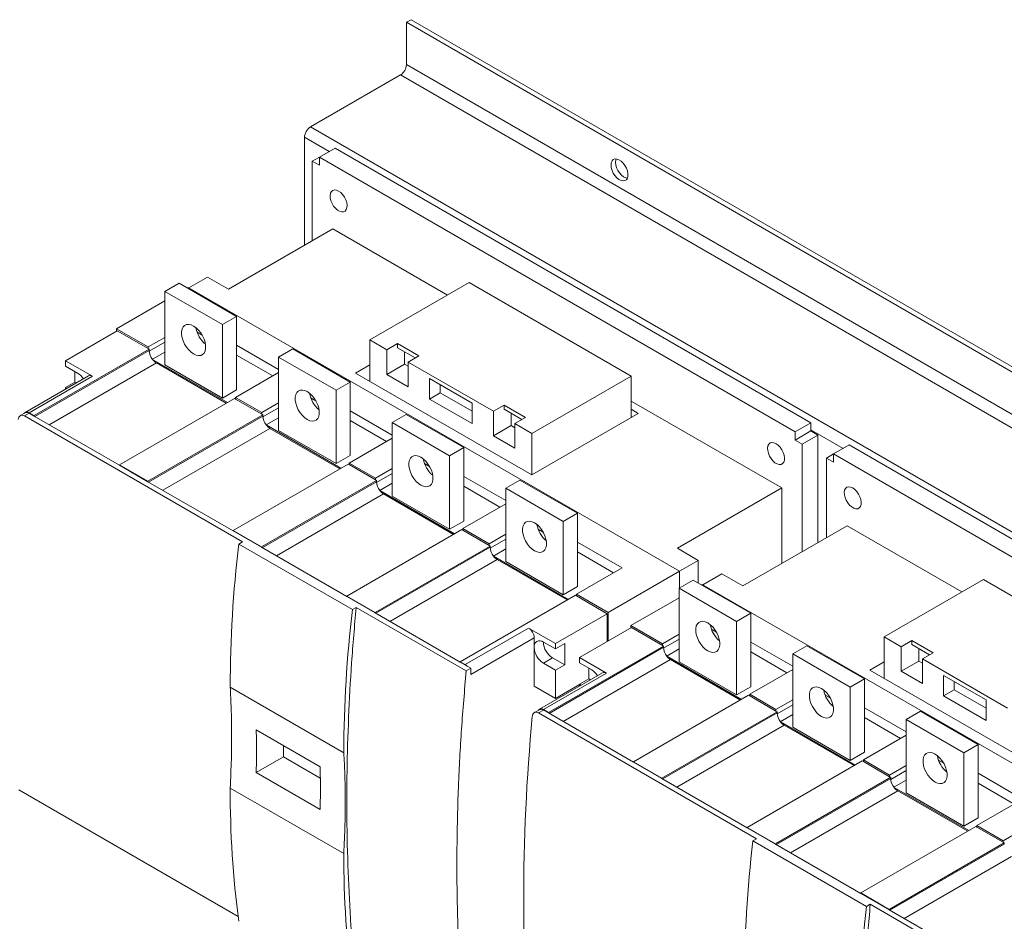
# Model space of a CAD drawing. Header units: millimetres. Extents: x 0 to 1189, y 0 to 841.
# Tile 5 of 7: x 818 to 1063, y 139 to 363. Entities that reach past the tile are written whole.
import ezdxf

# ---------------------------------------------------------------- set-up
doc = ezdxf.new("R2010")
doc.units = ezdxf.units.MM

msp = doc.modelspace()

# ---------------------------------------------------------------- linework, layer by layer
at = {"color": 7, "linetype": 'Continuous', "lineweight": 15}
for p, q in [((915.705, 363.191), (914.574, 362.538)), ((915.705, 363.191), (1177.335, 212.156)), ((914.574, 362.538), (1176.204, 211.502)), ((914.574, 362.538), (914.574, 352.005)), ((914.574, 352.005), (1176.204, 200.969)), ((913.089, 349.433), (890.674, 336.493)), ((913.089, 349.433), (1174.719, 198.397)), ((890.674, 336.493), (1152.303, 185.457)), ((889.189, 333.921), (889.189, 307.058)), ((896.79, 331.247), (892.901, 329.002)), ((1015.231, 262.873), (896.79, 331.247)), ((892.901, 329.002), (891.133, 327.981)), ((892.901, 329.002), (892.901, 326.961)), ((1011.342, 260.628), (892.901, 329.002)), ((891.133, 327.981), (891.133, 308.181)), ((892.901, 326.961), (891.133, 327.981)), ((870.274, 296.139), (896.26, 311.14)), ((924.808, 294.66), (896.26, 311.14)), ((865.059, 299.149), (860.374, 296.445)), ((865.059, 299.149), (870.274, 296.139)), ((857.97, 297.611), (854.435, 295.57)), ((872.289, 289.345), (857.97, 297.611)), ((930.201, 297.773), (905.452, 283.486)), ((970.506, 274.506), (930.201, 297.773)), ((868.754, 287.304), (854.435, 295.57)), ((854.435, 295.57), (854.435, 277.3)), ((860.198, 296.547), (860.005, 296.436)), ((982.527, 225.928), (860.198, 296.547)), ((854.435, 293.22), (842.414, 286.281)), ((872.289, 289.345), (868.754, 287.304)), ((872.289, 271.075), (872.289, 289.345)), ((868.754, 269.034), (868.754, 287.304)), ((829.686, 278.321), (842.591, 285.771)), ((850.28, 281.74), (842.414, 286.281)), ((842.414, 286.281), (842.414, 285.669)), ((850.28, 281.331), (842.591, 285.771)), ((862.725, 285.25), (863.742, 284.663)), ((854.435, 284.138), (850.28, 281.74)), ((882.719, 276.157), (872.289, 282.178)), ((905.452, 283.486), (909.695, 281.037)), ((905.452, 283.486), (905.452, 273.178)), ((912.347, 282.568), (909.695, 281.037)), ((917.65, 279.506), (912.347, 282.568)), ((912.347, 282.568), (912.347, 281.547)), ((821.908, 264.646), (850.546, 281.178)), ((850.28, 281.74), (850.28, 281.331)), ((850.546, 281.178), (850.28, 281.331)), ((850.546, 280.872), (850.546, 281.178)), ((872.289, 279.729), (881.287, 274.535)), ((886.254, 281.283), (882.719, 279.242)), ((900.573, 273.017), (886.254, 281.283)), ((909.695, 281.037), (909.695, 274.913)), ((916.766, 278.996), (912.347, 281.547)), ((914.114, 280.526), (914.114, 277.464)), ((917.65, 279.506), (914.998, 277.975)), ((829.686, 278.321), (836.403, 274.443)), ((829.686, 276.994), (829.686, 278.321)), ((829.686, 276.994), (832.691, 275.259)), ((851.382, 278.654), (869.991, 267.911)), ((869.726, 267.758), (852.313, 277.81)), ((854.435, 277.3), (868.754, 269.034)), ((897.038, 270.976), (882.719, 279.242)), ((882.719, 279.242), (882.719, 260.972)), ((901.917, 275.219), (905.452, 277.26)), ((914.114, 277.464), (909.695, 274.913)), ((914.114, 277.464), (914.998, 276.954)), ((914.998, 277.975), (936.212, 265.729)), ((914.998, 271.851), (914.998, 277.975)), ((835.404, 274.542), (819.67, 265.459)), ((831.984, 273.013), (831.984, 275.667)), ((882.719, 275.361), (872.024, 269.187)), ((945.758, 249.91), (901.917, 275.219)), ((909.695, 274.913), (914.998, 271.851)), ((945.758, 260.218), (970.506, 274.506)), ((970.506, 274.506), (970.506, 266.238)), ((820.67, 265.36), (836.403, 274.443)), ((831.984, 273.013), (829.686, 271.686)), ((832.37, 272.79), (831.984, 273.013)), ((900.573, 273.017), (897.038, 270.976)), ((900.573, 254.747), (900.573, 273.017)), ((930.908, 267.77), (920.302, 273.893)), ((920.302, 273.893), (920.302, 268.79)), ((922.953, 272.362), (922.953, 270.32)), ((829.686, 271.241), (829.686, 271.686)), ((830.072, 271.464), (829.686, 271.686)), ((872.289, 271.075), (868.754, 269.034)), ((897.038, 252.706), (897.038, 270.976)), ((922.953, 270.32), (920.302, 268.79)), ((922.953, 270.32), (930.908, 265.728)), ((843.121, 252.4), (871.759, 268.932)), ((872.024, 268.779), (871.759, 268.932)), ((878.565, 265.411), (872.024, 269.187)), ((872.024, 268.779), (872.024, 269.187)), ((878.565, 265.003), (872.024, 268.779)), ((882.719, 267.81), (878.565, 265.411)), ((891.01, 268.922), (892.026, 268.335)), ((920.302, 268.79), (930.908, 262.667)), ((930.908, 262.667), (930.908, 267.77)), ((938.863, 267.26), (936.212, 265.729)), ((944.167, 264.198), (938.863, 267.26)), ((938.863, 267.26), (938.863, 266.239)), ((1007.983, 246.644), (970.506, 268.279)), ((819.67, 265.357), (818.438, 264.646)), ((820.67, 265.258), (819.486, 264.575)), ((821.908, 264.646), (820.67, 265.36)), ((820.67, 265.258), (821.908, 264.544)), ((850.192, 248.318), (878.83, 264.85)), ((878.565, 265.411), (878.565, 265.003)), ((878.83, 264.85), (878.565, 265.003)), ((878.83, 264.544), (878.83, 264.85)), ((911.003, 259.829), (900.573, 265.85)), ((914.539, 264.955), (911.003, 262.914)), ((928.858, 256.689), (914.539, 264.955)), ((936.212, 265.729), (936.212, 259.605)), ((943.282, 263.688), (938.863, 266.239)), ((940.631, 265.219), (940.631, 262.156)), ((972.274, 265.218), (945.758, 249.91)), ((970.506, 266.238), (972.274, 265.218)), ((970.506, 266.238), (970.506, 264.197)), ((819.486, 264.575), (873.756, 233.245)), ((821.908, 264.544), (821.908, 264.646)), ((821.908, 264.544), (843.121, 252.298)), ((879.666, 262.326), (898.275, 251.583)), ((900.573, 263.401), (909.571, 258.206)), ((925.322, 254.648), (911.003, 262.914)), ((911.003, 262.914), (911.003, 244.644)), ((944.167, 264.198), (941.515, 262.668)), ((941.515, 262.668), (945.758, 260.218)), ((941.515, 256.544), (941.515, 262.668)), ((1015.231, 262.873), (1011.342, 260.628)), ((1015.231, 260.832), (1015.231, 262.873)), ((898.01, 251.43), (880.598, 261.482)), ((882.719, 260.972), (897.038, 252.706)), ((940.631, 262.156), (936.212, 259.605)), ((940.631, 262.156), (941.515, 261.646)), ((945.758, 260.218), (945.758, 249.91)), ((1015.231, 260.832), (1011.342, 258.586)), ((1011.342, 258.586), (1011.342, 260.628)), ((1016.999, 259.811), (1013.109, 257.566)), ((1016.999, 259.811), (1015.231, 260.832)), ((1016.999, 233.071), (1016.999, 259.811)), ((911.003, 259.033), (900.308, 252.859)), ((936.212, 259.605), (941.515, 256.544)), ((1013.109, 257.566), (1011.342, 258.586)), ((1013.109, 230.826), (1013.109, 257.566)), ((1024.777, 257.362), (1020.888, 255.117)), ((1143.217, 188.988), (1024.777, 257.362)), ((928.858, 256.689), (925.322, 254.648)), ((928.858, 238.419), (928.858, 256.689)), ((1020.888, 255.117), (1019.12, 254.096)), ((1020.888, 255.117), (1020.888, 253.076)), ((1139.328, 186.743), (1020.888, 255.117)), ((871.405, 236.072), (900.043, 252.604)), ((900.573, 254.747), (897.038, 252.706)), ((900.308, 252.451), (900.043, 252.604)), ((906.849, 249.083), (900.308, 252.859)), ((900.308, 252.451), (900.308, 252.859)), ((906.849, 248.675), (900.308, 252.451)), ((919.294, 252.593), (920.311, 252.007)), ((925.322, 236.378), (925.322, 254.648)), ((1019.12, 254.096), (1019.12, 234.296)), ((1020.888, 253.076), (1019.12, 254.096)), ((850.192, 248.318), (843.121, 252.4)), ((843.121, 252.4), (843.121, 252.298)), ((843.121, 252.298), (850.192, 248.216)), ((911.003, 251.481), (906.849, 249.083)), ((850.192, 248.216), (850.192, 248.318)), ((850.192, 248.216), (871.405, 235.97)), ((878.476, 231.99), (907.114, 248.522)), ((906.849, 249.083), (906.849, 248.675)), ((907.114, 248.522), (906.849, 248.675)), ((907.114, 248.216), (907.114, 248.522)), ((939.287, 243.501), (928.858, 249.522)), ((942.823, 248.627), (939.287, 246.586)), ((957.142, 240.36), (942.823, 248.627)), ((907.951, 245.998), (926.559, 235.255)), ((926.294, 235.102), (908.882, 245.154)), ((928.858, 247.072), (937.855, 241.878)), ((953.606, 238.319), (939.287, 246.586)), ((939.287, 246.586), (939.287, 228.316)), ((981.997, 231.643), (1007.983, 246.644)), ((1007.983, 227.867), (1007.983, 246.644)), ((911.003, 244.644), (925.322, 236.378)), ((939.287, 242.705), (928.592, 236.531)), ((957.142, 240.36), (953.606, 238.319)), ((957.142, 222.09), (957.142, 240.36)), ((928.858, 238.419), (925.322, 236.378)), ((953.606, 220.049), (953.606, 238.319)), ((878.476, 231.99), (871.405, 236.072)), ((871.405, 236.072), (871.405, 235.97)), ((878.476, 231.888), (871.405, 235.97)), ((899.689, 219.744), (928.327, 236.276)), ((928.592, 236.123), (928.327, 236.276)), ((935.133, 232.755), (928.592, 236.531)), ((928.592, 236.123), (928.592, 236.531)), ((935.133, 232.347), (928.592, 236.123)), ((947.578, 236.265), (948.595, 235.678)), ((998.26, 222.254), (1024.246, 237.256)), ((1052.795, 220.775), (1024.246, 237.256)), ((872.819, 232.704), (873.756, 233.245)), ((939.287, 235.153), (935.133, 232.755)), ((968.261, 226.775), (957.142, 233.194)), ((901.104, 216.376), (872.819, 232.704)), ((878.476, 231.888), (878.476, 231.99)), ((899.689, 219.641), (878.476, 231.888)), ((906.761, 215.662), (935.398, 232.194)), ((935.133, 232.755), (935.133, 232.347)), ((935.398, 232.194), (935.133, 232.347)), ((935.398, 231.888), (935.398, 232.194)), ((957.142, 230.744), (966.14, 225.55)), ((987.212, 228.632), (981.997, 231.643)), ((936.235, 229.669), (954.844, 218.927)), ((954.578, 218.774), (937.166, 228.826)), ((939.287, 228.316), (953.606, 220.049)), ((987.212, 228.632), (982.527, 225.928)), ((987.212, 223.002), (987.212, 228.632)), ((968.261, 226.775), (956.877, 220.203)), ((982.527, 225.928), (964.743, 215.662)), ((982.527, 221.746), (982.527, 225.928)), ((985.957, 223.726), (982.421, 221.685)), ((1000.275, 215.46), (985.957, 223.726)), ((993.045, 225.265), (988.361, 222.56)), ((993.045, 225.265), (998.26, 222.254)), ((1058.187, 223.888), (1033.439, 209.601)), ((1098.493, 200.621), (1058.187, 223.888)), ((957.142, 222.09), (953.606, 220.049)), ((996.74, 213.419), (982.421, 221.685)), ((982.421, 221.685), (982.421, 203.415)), ((988.184, 222.662), (987.992, 222.551)), ((1110.513, 152.043), (988.184, 222.662)), ((899.689, 219.744), (899.689, 219.641)), ((906.761, 215.662), (899.689, 219.744)), ((906.761, 215.559), (899.689, 219.641)), ((927.974, 203.415), (956.612, 219.948)), ((956.877, 219.795), (956.612, 219.948)), ((956.877, 219.795), (956.877, 220.203)), ((964.743, 215.662), (956.877, 220.203)), ((964.567, 215.355), (956.877, 219.795)), ((982.421, 219.335), (970.4, 212.396)), ((901.104, 216.376), (902.041, 216.917)), ((929.441, 201.099), (902.041, 216.917)), ((906.761, 215.559), (906.761, 215.662)), ((927.974, 203.313), (906.761, 215.559)), ((951.662, 207.906), (964.567, 215.355)), ((964.567, 208.416), (964.567, 215.355)), ((964.743, 215.662), (964.743, 208.518)), ((1000.275, 215.46), (996.74, 213.419)), ((996.74, 195.149), (996.74, 213.419)), ((1000.275, 197.19), (1000.275, 215.46)), ((929.211, 202.701), (944.944, 211.784)), ((951.662, 207.906), (944.944, 211.784)), ((957.672, 204.436), (970.577, 211.886)), ((978.267, 207.855), (970.4, 212.396)), ((970.4, 212.396), (970.4, 211.784)), ((978.267, 207.446), (970.577, 211.886)), ((990.712, 211.365), (991.728, 210.778)), ((930.625, 200.252), (946.359, 209.334)), ((946.359, 209.334), (946.359, 206.987)), ((982.421, 210.253), (978.267, 207.855)), ((1033.439, 209.601), (1037.681, 207.152)), ((1033.439, 209.601), (1033.439, 199.293)), ((1040.333, 208.683), (1037.681, 207.152)), ((1045.636, 205.621), (1040.333, 208.683)), ((1040.333, 208.683), (1040.333, 207.662)), ((946.359, 206.987), (946.359, 197.29)), ((951.662, 206.579), (948.657, 208.314)), ((949.894, 190.761), (978.532, 207.293)), ((951.662, 206.579), (951.662, 207.906)), ((953.96, 207.905), (951.662, 206.579)), ((953.96, 202.598), (953.96, 207.905)), ((978.267, 207.855), (978.267, 207.446)), ((978.532, 207.293), (978.267, 207.446)), ((978.532, 206.987), (978.532, 207.293)), ((1010.705, 202.272), (1000.275, 208.293)), ((1014.241, 207.398), (1010.705, 205.357)), ((1028.56, 199.132), (1014.241, 207.398)), ((1037.681, 207.152), (1037.681, 201.028)), ((1044.752, 205.111), (1040.333, 207.662)), ((1042.101, 206.641), (1042.101, 203.579)), ((950.955, 204.333), (948.657, 203.006)), ((950.955, 204.333), (953.96, 202.598)), ((957.672, 204.436), (964.39, 200.558)), ((957.672, 203.109), (957.672, 204.436)), ((979.368, 204.769), (997.977, 194.027)), ((997.712, 193.873), (980.3, 203.925)), ((1000.275, 205.844), (1009.273, 200.65)), ((1010.705, 205.357), (1010.705, 187.087)), ((1025.024, 197.091), (1010.705, 205.357)), ((1042.101, 203.579), (1037.681, 201.028)), ((1042.101, 203.579), (1042.985, 203.069)), ((1045.636, 205.621), (1042.985, 204.09)), ((1042.985, 204.09), (1064.198, 191.844)), ((1042.985, 197.966), (1042.985, 204.09)), ((929.211, 202.701), (927.974, 203.415)), ((927.974, 203.415), (927.974, 203.313)), ((929.703, 202.315), (927.974, 203.313)), ((929.441, 201.099), (930.625, 201.783)), ((930.625, 201.783), (929.703, 202.315)), ((930.625, 201.783), (930.625, 200.252)), ((948.657, 203.006), (951.662, 201.271)), ((953.96, 202.598), (951.662, 201.271)), ((951.662, 194.229), (951.662, 201.271)), ((957.672, 203.109), (960.677, 201.374)), ((959.97, 199.128), (959.97, 201.782)), ((982.421, 203.415), (996.74, 195.149)), ((1010.705, 201.476), (1000.01, 195.302)), ((1029.903, 201.334), (1033.439, 203.375)), ((1073.744, 176.025), (1029.903, 201.334)), ((1037.681, 201.028), (1042.985, 197.966)), ((963.39, 200.657), (947.657, 191.574)), ((948.657, 191.475), (964.39, 200.558)), ((959.97, 199.128), (957.672, 197.802)), ((960.356, 198.906), (959.97, 199.128)), ((1028.56, 199.132), (1025.024, 197.091)), ((1028.56, 180.862), (1028.56, 199.132)), ((1058.895, 193.885), (1048.288, 200.008)), ((1048.288, 200.008), (1048.288, 194.905)), ((898.982, 180.754), (870.698, 197.083)), ((946.359, 197.29), (951.662, 194.229)), ((951.662, 194.229), (957.672, 197.698)), ((957.672, 197.356), (957.672, 197.802)), ((958.058, 197.579), (957.672, 197.802)), ((1000.275, 197.19), (996.74, 195.149)), ((1025.024, 178.821), (1025.024, 197.091)), ((1050.94, 196.436), (1048.288, 194.905)), ((1050.94, 198.477), (1050.94, 196.436)), ((1050.94, 196.436), (1058.895, 191.843)), ((971.107, 178.515), (999.745, 195.047)), ((1000.01, 194.894), (999.745, 195.047)), ((1006.551, 191.527), (1000.01, 195.302)), ((1000.01, 194.894), (1000.01, 195.302)), ((1006.551, 191.118), (1000.01, 194.894)), ((1010.705, 193.925), (1006.551, 191.527)), ((1018.996, 195.037), (1020.013, 194.45)), ((1048.288, 194.905), (1058.895, 188.782)), ((1058.895, 188.782), (1058.895, 193.885)), ((947.657, 191.472), (946.424, 190.761)), ((948.657, 191.373), (947.472, 190.69)), ((949.894, 190.761), (948.657, 191.475)), ((948.657, 191.373), (949.894, 190.659)), ((1006.551, 191.527), (1006.551, 191.118)), ((1038.99, 185.944), (1028.56, 191.965)), ((947.472, 190.69), (1001.743, 159.36)), ((949.894, 190.659), (949.894, 190.761)), ((949.894, 190.659), (971.107, 178.413)), ((978.178, 174.433), (1006.816, 190.965)), ((1006.816, 190.965), (1006.551, 191.118)), ((1006.816, 190.659), (1006.816, 190.965)), ((1028.56, 189.516), (1037.557, 184.322)), ((1042.525, 191.07), (1038.99, 189.029)), ((1053.308, 180.763), (1038.99, 189.029)), ((1038.99, 189.029), (1038.99, 170.759)), ((1056.844, 182.804), (1042.525, 191.07)), ((893.088, 177.249), (877.178, 186.433)), ((1007.653, 188.441), (1026.261, 177.698)), ((1025.996, 177.545), (1008.584, 187.597)), ((1010.705, 187.087), (1025.024, 178.821)), ((1038.99, 185.148), (1028.295, 178.974)), ((883.956, 182.52), (883.956, 179.731)), ((1056.844, 182.804), (1053.308, 180.763)), ((1056.844, 164.534), (1056.844, 182.804)), ((883.956, 179.731), (877.178, 175.818)), ((883.956, 179.731), (893.126, 174.437)), ((1028.56, 180.862), (1025.024, 178.821)), ((1034.835, 175.198), (1028.295, 178.974)), ((1028.295, 178.566), (1028.295, 178.974)), ((1053.308, 162.493), (1053.308, 180.763)), ((978.178, 174.433), (971.107, 178.515)), ((971.107, 178.515), (971.107, 178.413)), ((971.107, 178.413), (978.178, 174.331)), ((999.392, 162.187), (1028.029, 178.719)), ((1028.295, 178.566), (1028.029, 178.719)), ((1034.835, 174.79), (1028.295, 178.566)), ((1038.99, 177.597), (1034.835, 175.198)), ((1047.28, 178.709), (1048.297, 178.122)), ((877.178, 175.818), (893.088, 166.633)), ((978.178, 174.331), (978.178, 174.433)), ((978.178, 174.331), (999.392, 162.085)), ((1006.463, 158.105), (1035.1, 174.637)), ((1034.835, 175.198), (1034.835, 174.79)), ((1035.1, 174.637), (1034.835, 174.79)), ((1035.1, 174.331), (1035.1, 174.637)), ((1067.274, 169.616), (1056.844, 175.637)), ((898.982, 155.646), (870.698, 171.974)), ((1035.937, 172.113), (1054.546, 161.37)), ((1056.844, 173.188), (1065.842, 167.993)), ((818.072, 171.489), (872.666, 139.972)), ((1054.28, 161.217), (1036.868, 171.269)), ((1038.99, 170.759), (1053.308, 162.493)), ((1067.274, 168.82), (1056.579, 162.646)), ((1056.844, 164.534), (1053.308, 162.493)), ((1006.463, 158.105), (999.392, 162.187)), ((999.392, 162.187), (999.392, 162.085)), ((1006.463, 158.003), (999.392, 162.085)), ((1027.676, 145.859), (1056.314, 162.391)), ((1056.579, 162.238), (1056.314, 162.391)), ((1063.12, 158.87), (1056.579, 162.646)), ((1056.579, 162.238), (1056.579, 162.646)), ((1063.12, 158.462), (1056.579, 162.238)), ((1000.806, 158.819), (1001.743, 159.36)), ((1067.274, 161.268), (1063.12, 158.87)), ((1029.09, 142.491), (1000.806, 158.819)), ((1006.463, 158.003), (1006.463, 158.105)), ((1027.676, 145.757), (1006.463, 158.003)), ((1034.747, 141.777), (1063.385, 158.309)), ((1063.12, 158.87), (1063.12, 158.462)), ((1063.385, 158.309), (1063.12, 158.462)), ((1063.385, 158.003), (1063.385, 158.309)), ((1027.676, 145.859), (1027.676, 145.757)), ((1034.747, 141.777), (1027.676, 145.859)), ((1034.747, 141.675), (1027.676, 145.757)), ((1029.09, 142.491), (1030.027, 143.032)), ((1057.427, 127.214), (1030.027, 143.032)), ((1034.747, 141.675), (1034.747, 141.777)), ((1055.96, 129.428), (1034.747, 141.675))]:
    msp.add_line(p, q, dxfattribs=at)
at = {"color": 8, "linetype": 'Continuous', "lineweight": 15}
for p, q in [((895.305, 330.39), (889.189, 333.921)), ((862.725, 285.25), (862.575, 285.163)), ((854.435, 282.913), (850.554, 280.673)), ((822.085, 264.442), (850.546, 280.872)), ((854.435, 280.464), (851.357, 278.687)), ((825.62, 262.401), (852.313, 277.81)), ((891.01, 268.922), (890.86, 268.835)), ((882.719, 266.585), (878.838, 264.344)), ((850.369, 248.114), (878.83, 264.544)), ((882.719, 264.135), (879.641, 262.359)), ((853.905, 246.073), (880.598, 261.482)), ((1023.292, 256.505), (1015.231, 261.158)), ((919.294, 252.593), (919.144, 252.507)), ((911.003, 250.257), (907.122, 248.016)), ((878.653, 231.786), (907.114, 248.216)), ((911.003, 247.807), (907.926, 246.031)), ((882.189, 229.744), (908.882, 245.154)), ((947.578, 236.265), (947.428, 236.179)), ((939.287, 233.929), (935.406, 231.688)), ((906.937, 215.457), (935.398, 231.888)), ((939.287, 231.479), (936.21, 229.702)), ((910.473, 213.416), (937.166, 228.826)), ((990.712, 211.365), (990.562, 211.278)), ((982.421, 209.028), (978.54, 206.788)), ((950.071, 190.557), (978.532, 206.987)), ((982.421, 206.579), (979.343, 204.802)), ((953.607, 188.516), (980.3, 203.925)), ((1018.996, 195.037), (1018.846, 194.95)), ((1010.705, 192.7), (1006.824, 190.459)), ((978.355, 174.229), (1006.816, 190.659)), ((1010.705, 190.25), (1007.628, 188.474)), ((981.891, 172.188), (1008.584, 187.597)), ((1047.28, 178.709), (1047.13, 178.622)), ((1006.639, 157.901), (1035.1, 174.331)), ((1038.99, 176.372), (1035.109, 174.131)), ((1038.99, 173.922), (1035.912, 172.146)), ((1010.175, 155.859), (1036.868, 171.269)), ((1034.924, 141.572), (1063.385, 158.003)), ((1038.46, 139.531), (1065.152, 154.941))]:
    msp.add_line(p, q, dxfattribs=at)
at = {"color": 7, "linetype": 'Continuous', "lineweight": 15, "flags": 128}
for points in [[(965.486, 327.023), (965.552, 327.594), (965.748, 328.052), (966.061, 328.368), (966.47, 328.523), (966.952, 328.507), (967.474, 328.32), (968.005, 327.975), (968.51, 327.494), (968.959, 326.905), (969.323, 326.248), (969.579, 325.562), (969.712, 324.891), (969.712, 324.277), (969.579, 323.758), (969.323, 323.368), (968.959, 323.131), (968.51, 323.061), (968.005, 323.163), (967.474, 323.431), (966.952, 323.847), (966.47, 324.387), (966.061, 325.014), (965.748, 325.692), (965.552, 326.376), (965.486, 327.023)], [(966.784, 328.532), (966.684, 328.247), (966.617, 327.676)], [(966.617, 327.676), (966.684, 327.029), (966.88, 326.345), (967.192, 325.668), (967.602, 325.04), (968.083, 324.5), (968.605, 324.084), (969.136, 323.816), (969.562, 323.719)], [(897.674, 320.531), (897.147, 320.758), (896.652, 320.818), (896.222, 320.705), (895.883, 320.428), (895.657, 320.003), (895.557, 319.457), (895.59, 318.825), (895.755, 318.146), (896.04, 317.463), (896.427, 316.819), (896.893, 316.254), (897.408, 315.804), (897.94, 315.497), (898.455, 315.353), (898.921, 315.38), (899.309, 315.576), (899.594, 315.93), (899.758, 316.419), (899.791, 317.013), (899.692, 317.674), (899.465, 318.36), (899.126, 319.029), (898.696, 319.638), (898.202, 320.149), (897.674, 320.531)], [(861.594, 286.946), (860.969, 287.231), (860.372, 287.352), (859.828, 287.303), (859.361, 287.087), (858.992, 286.713), (858.736, 286.198), (858.605, 285.564), (858.605, 284.838), (858.736, 284.053), (858.992, 283.243), (859.361, 282.443), (859.828, 281.688), (860.372, 281.011), (860.969, 280.442), (861.594, 280.005), (862.219, 279.721), (862.816, 279.6), (863.361, 279.648), (863.827, 279.864), (864.197, 280.238), (864.452, 280.753), (864.583, 281.388), (864.583, 282.113), (864.452, 282.898), (864.197, 283.708), (863.827, 284.509), (863.361, 285.264), (862.816, 285.94), (862.219, 286.51), (861.594, 286.946)], [(862.472, 285.432), (862.519, 285.393), (862.725, 285.25)], [(889.878, 270.618), (889.254, 270.903), (888.656, 271.024), (888.112, 270.975), (887.645, 270.759), (887.276, 270.385), (887.02, 269.87), (886.89, 269.236), (886.89, 268.51), (887.02, 267.725), (887.276, 266.915), (887.645, 266.115), (888.112, 265.36), (888.656, 264.683), (889.254, 264.114), (889.878, 263.677), (890.503, 263.392), (891.101, 263.272), (891.645, 263.32), (892.112, 263.536), (892.481, 263.91), (892.736, 264.425), (892.867, 265.059), (892.867, 265.785), (892.736, 266.57), (892.481, 267.38), (892.112, 268.18), (891.645, 268.935), (891.101, 269.612), (890.503, 270.181), (889.878, 270.618)], [(890.756, 269.104), (890.803, 269.065), (891.01, 268.922)], [(1006.569, 257.667), (1006.041, 257.895), (1005.547, 257.954), (1005.117, 257.842), (1004.778, 257.564), (1004.551, 257.139), (1004.452, 256.594), (1004.485, 255.962), (1004.649, 255.283), (1004.934, 254.6), (1005.322, 253.956), (1005.788, 253.391), (1006.303, 252.941), (1006.835, 252.634), (1007.35, 252.489), (1007.816, 252.516), (1008.203, 252.713), (1008.488, 253.067), (1008.652, 253.556), (1008.686, 254.149), (1008.586, 254.81), (1008.36, 255.496), (1008.021, 256.165), (1007.591, 256.774), (1007.096, 257.286), (1006.569, 257.667)], [(918.163, 254.29), (917.538, 254.575), (916.94, 254.695), (916.396, 254.647), (915.929, 254.431), (915.56, 254.057), (915.305, 253.542), (915.174, 252.908), (915.174, 252.182), (915.305, 251.397), (915.56, 250.587), (915.929, 249.787), (916.396, 249.032), (916.94, 248.355), (917.538, 247.786), (918.163, 247.349), (918.787, 247.064), (919.385, 246.944), (919.929, 246.992), (920.396, 247.208), (920.765, 247.582), (921.021, 248.097), (921.151, 248.731), (921.151, 249.457), (921.021, 250.242), (920.765, 251.052), (920.396, 251.852), (919.929, 252.607), (919.385, 253.284), (918.787, 253.853), (918.163, 254.29)], [(919.04, 252.776), (919.087, 252.736), (919.294, 252.593)], [(1025.661, 246.646), (1025.133, 246.873), (1024.639, 246.933), (1024.208, 246.82), (1023.869, 246.543), (1023.643, 246.118), (1023.543, 245.572), (1023.577, 244.94), (1023.741, 244.261), (1024.026, 243.578), (1024.414, 242.934), (1024.88, 242.369), (1025.395, 241.919), (1025.926, 241.612), (1026.441, 241.468), (1026.907, 241.495), (1027.295, 241.691), (1027.58, 242.045), (1027.744, 242.534), (1027.778, 243.128), (1027.678, 243.789), (1027.452, 244.475), (1027.113, 245.144), (1026.683, 245.753), (1026.188, 246.264), (1025.661, 246.646)], [(946.447, 237.962), (945.822, 238.246), (945.225, 238.367), (944.681, 238.319), (944.214, 238.103), (943.844, 237.729), (943.589, 237.214), (943.458, 236.579), (943.458, 235.854), (943.589, 235.069), (943.844, 234.259), (944.214, 233.458), (944.681, 232.703), (945.225, 232.027), (945.822, 231.458), (946.447, 231.021), (947.072, 230.736), (947.669, 230.615), (948.213, 230.664), (948.68, 230.88), (949.05, 231.254), (949.305, 231.769), (949.436, 232.403), (949.436, 233.129), (949.305, 233.914), (949.05, 234.724), (948.68, 235.524), (948.213, 236.279), (947.669, 236.956), (947.072, 237.525), (946.447, 237.962)], [(947.324, 236.447), (947.371, 236.408), (947.578, 236.265)], [(989.58, 213.061), (988.956, 213.346), (988.358, 213.467), (987.814, 213.418), (987.347, 213.202), (986.978, 212.828), (986.722, 212.313), (986.592, 211.679), (986.592, 210.953), (986.722, 210.168), (986.978, 209.358), (987.347, 208.558), (987.814, 207.803), (988.358, 207.126), (988.956, 206.557), (989.58, 206.121), (990.205, 205.836), (990.803, 205.715), (991.347, 205.764), (991.814, 205.979), (992.183, 206.353), (992.439, 206.868), (992.569, 207.503), (992.569, 208.228), (992.439, 209.013), (992.183, 209.824), (991.814, 210.624), (991.347, 211.379), (990.803, 212.055), (990.205, 212.625), (989.58, 213.061)], [(990.458, 211.547), (990.505, 211.508), (990.712, 211.365)], [(1017.865, 196.733), (1017.24, 197.018), (1016.642, 197.139), (1016.098, 197.09), (1015.631, 196.874), (1015.262, 196.5), (1015.007, 195.985), (1014.876, 195.351), (1014.876, 194.625), (1015.007, 193.84), (1015.262, 193.03), (1015.631, 192.23), (1016.098, 191.475), (1016.642, 190.798), (1017.24, 190.229), (1017.865, 189.792), (1018.49, 189.507), (1019.087, 189.387), (1019.631, 189.435), (1020.098, 189.651), (1020.467, 190.025), (1020.723, 190.54), (1020.853, 191.175), (1020.853, 191.9), (1020.723, 192.685), (1020.467, 193.495), (1020.098, 194.295), (1019.631, 195.05), (1019.087, 195.727), (1018.49, 196.296), (1017.865, 196.733)], [(1018.742, 195.219), (1018.789, 195.18), (1018.996, 195.037)], [(1046.149, 180.405), (1045.524, 180.69), (1044.927, 180.81), (1044.383, 180.762), (1043.916, 180.546), (1043.546, 180.172), (1043.291, 179.657), (1043.16, 179.023), (1043.16, 178.297), (1043.291, 177.512), (1043.546, 176.702), (1043.916, 175.902), (1044.383, 175.147), (1044.927, 174.47), (1045.524, 173.901), (1046.149, 173.464), (1046.774, 173.179), (1047.371, 173.059), (1047.915, 173.107), (1048.382, 173.323), (1048.752, 173.697), (1049.007, 174.212), (1049.138, 174.846), (1049.138, 175.572), (1049.007, 176.357), (1048.752, 177.167), (1048.382, 177.967), (1047.915, 178.722), (1047.371, 179.399), (1046.774, 179.968), (1046.149, 180.405)], [(1047.027, 178.891), (1047.073, 178.851), (1047.28, 178.709)]]:
    msp.add_lwpolyline(points, dxfattribs=at)
at = {"color": 7, "linetype": 'Continuous', "lineweight": 15}
for centre, radius, start, end in [((911.35, 352.151), 3.227, 302.60545, 357.39452), ((892.413, 333.774), 3.227, 122.60539, 177.39455), ((868.875, 287.679), 6.789, 189.66457, 230.32996), ((854.359, 281.043), 3.817, 182.57295, 218.75438), ((854.024, 280.634), 3.301, 216.84851, 238.7918), ((830.271, 271.357), 4.591, 32.38976, 58.18517), ((835.818, 273.625), 1.006, 54.38352, 114.30634), ((897.159, 271.351), 6.789, 189.66475, 230.32978), ((820.116, 264.689), 0.871, 50.45376, 142.98839), ((820.084, 264.441), 1.006, 54.38352, 114.30634), ((882.643, 264.715), 3.817, 182.57346, 218.75388), ((882.308, 264.306), 3.301, 216.84851, 238.7918), ((925.443, 255.022), 6.788, 189.66327, 230.33156), ((910.928, 248.387), 3.817, 182.57476, 218.75257), ((910.592, 247.978), 3.301, 216.84851, 238.7918), ((953.728, 238.694), 6.789, 189.66401, 230.33067), ((1181.06, 196.474), 310.362, 173.29628, 179.88761), ((939.212, 232.059), 3.817, 182.57396, 218.75375), ((938.877, 231.649), 3.301, 216.84797, 238.79211), ((1209.344, 180.146), 310.362, 173.29628, 179.88761), ((943.288, 209.194), 3.074, 2.60551, 57.39456), ((996.861, 213.794), 6.789, 189.66466, 230.32987), ((947.76, 207.214), 1.419, 50.79663, 189.21412), ((951.348, 207.214), 4.995, 182.60546, 237.39458), ((953.602, 208.515), 4.949, 182.32678, 237.66787), ((982.345, 207.159), 3.817, 182.57348, 218.75385), ((982.01, 206.749), 3.301, 216.84836, 238.79195), ((927.997, 200.647), 2.386, 44.34569, 59.41277), ((958.257, 197.472), 4.592, 32.39079, 58.18432), ((963.804, 199.74), 1.006, 54.383, 114.30628), ((1025.146, 197.466), 6.789, 189.66447, 230.33021), ((948.102, 190.804), 0.871, 50.45304, 142.98911), ((948.071, 190.556), 1.006, 54.383, 114.30628), ((1421.266, 144.508), 477.517, 174.55954, 185.63693), ((1010.63, 190.83), 3.817, 182.57396, 218.75375), ((1010.294, 190.421), 3.301, 216.84797, 238.79211), ((1053.43, 181.138), 6.789, 189.66433, 230.33027), ((1038.914, 174.502), 3.817, 182.57396, 218.75375), ((1121.606, 171.365), 250.909, 179.86102, 187.45702), ((1038.579, 174.092), 3.301, 216.84801, 238.79218), ((1309.046, 122.589), 310.362, 173.29628, 179.88761), ((1149.89, 155.037), 250.909, 179.86102, 187.45702), ((1337.33, 106.261), 310.362, 173.29628, 179.88761)]:
    msp.add_arc(centre, radius, start, end, dxfattribs=at)
for points, knots in [([(819.486, 264.575), (819.326, 264.647), (819.006, 264.792), (818.556, 264.741), (818.196, 264.492), (817.98, 264.106), (817.933, 263.793), (817.914, 263.667)], [0, 0, 0, 0, 0.2130088, 0.4260064, 0.6396248, 0.8545375, 1, 1, 1, 1]), ([(902.041, 216.917), (901.644, 212.305), (900.851, 203.095), (900.118, 189.511), (899.724, 176.128), (899.698, 162.75), (900.06, 149.392), (900.799, 136.041), (901.626, 127.36), (902.041, 123.015)], [0, 0, 0, 0, 0.1404658, 0.2805377, 0.4203566, 0.5600641, 0.7064588, 0.8530499, 1, 1, 1, 1]), ([(929.441, 107.197), (929.044, 111.344), (928.251, 119.629), (927.519, 132.356), (927.125, 145.277), (927.098, 158.624), (927.461, 172.407), (928.2, 186.623), (929.027, 196.269), (929.441, 201.099)], [0, 0, 0, 0, 0.1402801, 0.2802265, 0.4199803, 0.5596834, 0.7061387, 0.8528569, 1, 1, 1, 1]), ([(870.698, 171.974), (870.81, 174.384), (871.034, 179.199), (871.078, 185.76), (870.973, 191.725), (870.79, 195.297), (870.698, 197.083)], [0, 0, 0, 0, 0.2803933, 0.5602808, 0.7800883, 1, 1, 1, 1]), ([(947.472, 190.69), (947.312, 190.762), (946.992, 190.907), (946.543, 190.856), (946.183, 190.607), (945.966, 190.221), (945.919, 189.908), (945.9, 189.782)], [0, 0, 0, 0, 0.2130131, 0.4260061, 0.6396273, 0.8545378, 1, 1, 1, 1]), ([(877.178, 186.433), (877.213, 184.472), (877.274, 180.969), (877.207, 177.392), (877.178, 175.818)], [0, 0, 0, 0, 0.5598493, 1, 1, 1, 1]), ([(898.982, 155.646), (899.094, 158.055), (899.318, 162.87), (899.363, 169.432), (899.257, 175.397), (899.074, 178.968), (898.982, 180.754)], [0, 0, 0, 0, 0.2803933, 0.5602808, 0.7800883, 1, 1, 1, 1]), ([(893.088, 166.633), (893.122, 168.635), (893.184, 172.209), (893.117, 175.709), (893.088, 177.249)], [0, 0, 0, 0, 0.5601279, 1, 1, 1, 1]), ([(1030.027, 143.032), (1029.63, 138.42), (1028.837, 129.21), (1028.105, 115.626), (1027.711, 102.243), (1027.684, 88.865), (1028.046, 75.507), (1028.786, 62.156), (1029.613, 53.475), (1030.027, 49.13)], [0, 0, 0, 0, 0.1404658, 0.2805377, 0.4203566, 0.5600641, 0.7064588, 0.8530499, 1, 1, 1, 1])]:
    msp.add_open_spline(points, degree=3, knots=knots, dxfattribs=at)

doc.saveas('drawing.dxf')
